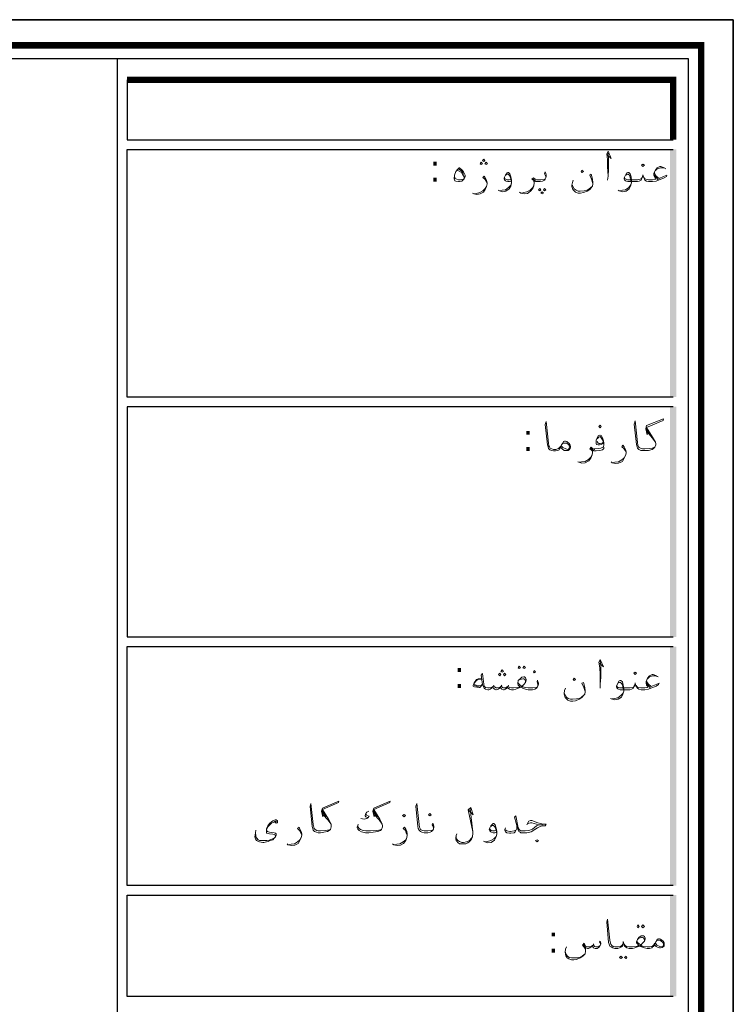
# Model space of a CAD drawing. Header units: inches. Extents: x 5.7 to 89.8, y 4 to 63.5.
# Tile 34 of 34: x 74.8 to 89.8, y 42.8 to 63.5. Entities that reach past the tile are written whole.
import ezdxf

# ---------------------------------------------------------------- set-up
doc = ezdxf.new("R2010")
doc.units = ezdxf.units.IN
doc.header["$MEASUREMENT"] = 0
for name, color, linetype in [('PDF_KADR', 7, 'Continuous'), ('PDF_Text', 7, 'Continuous'), ('PDF_textt', 7, 'Continuous')]:
    doc.layers.add(name, color=color, linetype=linetype)
doc.styles.add('PDF B Mitra', font='BMITRA.TTF')

msp = doc.modelspace()

# ---------------------------------------------------------------- linework, layer by layer
at = {"layer": 'PDF_KADR', "lineweight": 25}
for points in [[(5.695, 4.013), (89.785, 4.013), (89.785, 63.476), (5.695, 63.476)], [(5.695, 63.476), (89.785, 63.476), (89.785, 4.013), (5.695, 4.013)], [(6.514, 4.832), (88.841, 4.832), (88.841, 62.657), (6.514, 62.657)]]:
    msp.add_lwpolyline(points, close=True, dxfattribs=at)
at = {"layer": 'PDF_KADR', "lineweight": 0, "const_width": 0.135}
msp.add_lwpolyline([(6.235, 62.937), (6.235, 4.552), (89.111, 4.552), (89.111, 62.937)], close=True, dxfattribs=at)
at = {"layer": 'PDF_KADR', "lineweight": 25}
for points in [[(76.851, 4.832), (76.851, 62.657)], [(77.053, 62.214), (77.053, 60.953), (88.524, 60.953)], [(88.524, 55.55), (77.053, 55.55), (77.053, 60.75), (88.524, 60.75)], [(88.524, 55.347), (77.053, 55.347), (77.053, 50.512), (88.524, 50.512)], [(88.524, 45.292), (77.053, 45.292), (77.053, 50.31), (88.524, 50.31)], [(88.524, 42.962), (77.053, 42.962), (77.053, 45.09), (88.524, 45.09)]]:
    msp.add_lwpolyline(points, dxfattribs=at)
at = {"layer": 'PDF_KADR', "lineweight": 0, "const_width": 0.135}
msp.add_lwpolyline([(88.524, 60.953), (88.524, 62.214), (77.053, 62.214)], dxfattribs=at)
at = {"layer": 'PDF_KADR', "transparency": 33554559}
for points in [[(88.456, 55.55), (88.591, 55.55), (88.456, 60.75)], [(88.591, 55.55), (88.456, 60.75), (88.591, 60.75)], [(88.456, 50.512), (88.591, 50.512), (88.456, 55.347)], [(88.591, 50.512), (88.456, 55.347), (88.591, 55.347)], [(88.456, 45.292), (88.591, 45.292), (88.456, 50.31)], [(88.591, 45.292), (88.456, 50.31), (88.591, 50.31)], [(88.456, 42.962), (88.591, 42.962), (88.456, 45.09)], [(88.591, 42.962), (88.456, 45.09), (88.591, 45.09)]]:
    msp.add_solid(points, dxfattribs=at)
at = {"layer": 'PDF_textt', "lineweight": 20}
for points in [[(87.137, 60.635), (87.223, 60.558), (87.156, 60.712), (87.127, 60.654), (87.146, 60.539), (87.146, 60.394), (87.156, 60.192), (87.146, 60.105)], [(87.156, 60.192), (87.166, 60.336), (87.166, 60.567), (87.156, 60.673)], [(88.369, 60.346), (88.321, 60.375), (88.264, 60.394), (88.244, 60.394), (88.186, 60.365), (88.148, 60.317), (88.119, 60.25), (88.119, 60.211), (88.129, 60.173), (88.158, 60.124), (88.138, 60.124), (88.09, 60.115), (88.061, 60.115), (88.003, 60.115), (87.946, 60.124), (87.926, 60.134), (87.907, 60.163)], [(84.112, 60.124), (84.055, 60.115), (84.016, 60.115), (83.978, 60.124), (83.939, 60.144), (83.929, 60.211)], [(83.987, 60.317), (84.026, 60.298), (84.074, 60.269), (84.103, 60.221), (84.132, 60.173), (84.132, 60.144)], [(84.016, 60.346), (84.064, 60.307), (84.103, 60.259), (84.122, 60.23)], [(84.613, 60.038), (84.594, 60.076), (84.565, 60.124), (84.527, 60.163), (84.556, 60.192), (84.575, 60.153), (84.604, 60.105), (84.613, 60.047), (84.613, 60.028), (84.604, 59.97), (84.575, 59.912), (84.536, 59.855), (84.469, 59.816), (84.401, 59.807), (84.334, 59.816), (84.305, 59.835)], [(85.114, 60.086), (85.085, 60.076), (85.047, 60.076), (85.018, 60.086), (84.999, 60.095), (84.979, 60.115), (84.97, 60.134), (84.97, 60.153), (84.999, 60.211), (85.037, 60.259), (85.047, 60.269), (85.066, 60.269), (85.095, 60.24), (85.114, 60.173), (85.124, 60.105), (85.124, 60.047), (85.114, 59.98), (85.076, 59.922), (85.008, 59.874), (84.941, 59.864), (84.873, 59.884), (84.844, 59.893)], [(84.999, 60.211), (85.018, 60.221), (85.037, 60.23), (85.056, 60.23), (85.085, 60.201), (85.104, 60.153), (85.114, 60.124), (85.124, 60.047), (85.114, 59.999), (85.066, 59.951), (84.999, 59.903), (84.931, 59.893), (84.883, 59.884)], [(85.846, 60.153), (85.846, 60.182), (85.836, 60.211), (85.817, 60.24), (85.836, 60.278), (85.846, 60.25), (85.856, 60.211), (85.856, 60.192), (85.846, 60.153), (85.836, 60.124), (85.817, 60.105), (85.779, 60.086), (85.731, 60.076), (85.663, 60.076), (85.634, 60.076), (85.605, 60.086), (85.605, 60.047), (85.596, 59.99), (85.576, 59.932), (85.528, 59.874), (85.461, 59.826), (85.393, 59.816), (85.326, 59.835), (85.297, 59.855)], [(86.838, 60.038), (86.809, 60.124), (86.771, 60.211), (86.8, 60.23), (86.828, 60.124), (86.838, 60.047), (86.838, 60.028), (86.828, 59.98), (86.819, 59.97), (86.771, 59.912), (86.713, 59.874), (86.636, 59.845), (86.578, 59.835), (86.53, 59.835), (86.472, 59.855), (86.443, 59.884), (86.414, 59.912), (86.395, 59.97), (86.395, 59.999), (86.405, 60.057), (86.424, 60.105)], [(88.129, 60.269), (88.138, 60.23), (88.167, 60.192), (88.225, 60.144), (88.321, 60.182), (88.389, 60.211), (88.379, 60.182), (88.331, 60.153), (88.215, 60.105), (88.167, 60.086), (88.09, 60.076), (88.061, 60.076), (88.003, 60.076), (87.965, 60.086), (87.926, 60.105), (87.917, 60.124), (87.898, 60.173), (87.888, 60.221), (87.878, 60.173), (87.859, 60.124), (87.849, 60.105), (87.811, 60.086), (87.772, 60.076), (87.715, 60.076), (87.57, 60.076), (87.541, 60.086), (87.522, 60.095), (87.503, 60.115), (87.493, 60.134), (87.493, 60.153), (87.522, 60.211), (87.551, 60.259), (87.57, 60.269), (87.589, 60.269), (87.618, 60.24), (87.637, 60.173), (87.647, 60.105), (87.647, 60.047), (87.628, 59.98), (87.599, 59.922), (87.532, 59.874), (87.464, 59.864), (87.387, 59.884), (87.368, 59.893)], [(87.522, 60.211), (87.541, 60.221), (87.56, 60.23), (87.58, 60.23), (87.609, 60.201), (87.618, 60.153), (87.628, 60.124), (87.647, 60.047), (87.628, 59.999), (87.589, 59.951), (87.522, 59.903), (87.455, 59.893), (87.397, 59.884)], [(88.206, 60.115), (88.167, 60.163), (88.129, 60.211)], [(88.148, 60.307), (88.186, 60.346), (88.254, 60.365), (88.302, 60.365), (88.35, 60.356)], [(84.334, 59.816), (84.392, 59.826), (84.459, 59.845), (84.527, 59.884), (84.575, 59.932), (84.604, 59.97)], [(85.114, 60.124), (85.076, 60.115), (85.037, 60.115), (85.008, 60.124), (84.989, 60.134), (84.979, 60.163)], [(85.336, 59.835), (85.384, 59.845), (85.451, 59.864), (85.519, 59.893), (85.576, 59.951), (85.596, 59.99)], [(85.605, 60.047), (85.596, 60.076), (85.586, 60.105), (85.557, 60.124), (85.586, 60.153), (85.625, 60.124), (85.653, 60.115), (85.663, 60.115), (85.74, 60.115), (85.817, 60.124), (85.836, 60.124)], [(85.634, 60.095), (85.596, 60.115), (85.576, 60.134)], [(86.405, 59.999), (86.414, 59.97), (86.443, 59.922), (86.482, 59.893), (86.53, 59.874), (86.568, 59.874), (86.655, 59.884), (86.713, 59.893), (86.761, 59.922), (86.819, 59.97)], [(87.869, 60.163), (87.849, 60.134), (87.83, 60.124), (87.772, 60.115), (87.715, 60.115), (87.56, 60.115), (87.532, 60.124), (87.512, 60.134), (87.503, 60.163)], [(86.154, 54.5), (86.135, 54.461), (86.125, 54.442), (86.097, 54.432), (86.048, 54.423), (86.019, 54.423), (86.01, 54.423), (85.971, 54.432), (85.933, 54.442), (85.904, 54.471), (85.894, 54.509), (85.885, 54.548), (85.836, 54.972), (85.856, 55.039), (85.904, 54.586), (85.914, 54.529), (85.923, 54.509), (85.942, 54.48), (85.971, 54.461), (86.01, 54.452), (86.019, 54.452), (86.058, 54.452), (86.116, 54.471), (86.145, 54.5), (86.164, 54.519)], [(88.138, 54.5), (88.081, 54.48), (88.023, 54.471), (87.926, 54.461), (87.888, 54.461), (87.878, 54.461), (87.849, 54.471), (87.811, 54.49), (87.792, 54.509), (87.782, 54.538), (87.772, 54.596), (87.724, 55.049), (87.705, 54.981), (87.753, 54.558), (87.763, 54.509), (87.772, 54.48), (87.801, 54.452), (87.84, 54.432), (87.878, 54.432), (87.888, 54.432), (87.926, 54.432), (88.003, 54.432), (88.081, 54.452), (88.109, 54.471), (88.138, 54.5), (88.158, 54.548), (88.158, 54.567), (88.148, 54.606), (88.09, 54.712), (87.965, 54.914), (88.312, 55.058), (88.321, 55.097), (87.965, 54.952), (87.946, 54.885), (87.975, 54.76), (87.965, 54.914)], [(87.975, 54.856), (88.042, 54.76)], [(87.975, 54.818), (88.081, 54.692), (88.148, 54.606)], [(87.069, 54.586), (87.04, 54.567), (87.011, 54.558), (86.973, 54.548), (86.944, 54.548), (86.915, 54.558), (86.906, 54.577), (86.906, 54.586), (86.906, 54.644), (86.925, 54.692), (86.954, 54.741), (86.983, 54.75), (86.992, 54.75), (87.011, 54.741), (87.04, 54.692), (87.06, 54.635), (87.069, 54.586), (87.069, 54.548), (87.06, 54.509), (87.002, 54.48), (86.963, 54.471), (86.877, 54.461), (86.857, 54.461)], [(86.925, 54.673), (86.963, 54.712), (86.992, 54.721), (87.011, 54.692), (87.05, 54.635), (87.05, 54.606), (87.04, 54.586), (87.021, 54.586), (86.992, 54.577), (86.963, 54.577), (86.944, 54.586), (86.925, 54.615)], [(86.183, 54.558), (86.202, 54.586), (86.231, 54.586), (86.26, 54.586), (86.289, 54.586), (86.299, 54.577), (86.328, 54.548), (86.347, 54.509), (86.347, 54.5), (86.328, 54.461), (86.308, 54.452), (86.27, 54.461), (86.202, 54.49), (86.174, 54.519)], [(87.069, 54.5), (87.069, 54.471), (87.04, 54.442), (86.983, 54.432), (86.906, 54.423), (86.877, 54.423), (86.848, 54.423), (86.828, 54.432), (86.828, 54.384), (86.819, 54.336), (86.79, 54.269), (86.751, 54.211), (86.674, 54.172), (86.607, 54.163), (86.54, 54.182), (86.52, 54.192)], [(86.828, 54.394), (86.819, 54.423), (86.8, 54.442), (86.771, 54.461), (86.8, 54.5), (86.838, 54.461), (86.867, 54.452), (86.877, 54.452)], [(86.848, 54.432), (86.819, 54.452), (86.79, 54.48)], [(87.532, 54.384), (87.512, 54.432), (87.483, 54.471), (87.445, 54.509), (87.464, 54.538), (87.493, 54.509), (87.522, 54.452), (87.532, 54.403), (87.532, 54.375), (87.522, 54.326), (87.493, 54.269), (87.455, 54.201), (87.377, 54.163), (87.31, 54.153), (87.243, 54.172), (87.223, 54.192)], [(86.549, 54.182), (86.597, 54.192), (86.674, 54.201), (86.742, 54.24), (86.79, 54.288), (86.819, 54.336)], [(87.252, 54.172), (87.3, 54.182), (87.377, 54.192), (87.445, 54.23), (87.493, 54.278), (87.522, 54.326)], [(86.973, 49.963), (87.06, 49.886), (86.992, 50.041), (86.963, 49.983), (86.983, 49.867), (86.992, 49.723), (86.992, 49.52), (86.992, 49.434)], [(86.992, 49.52), (87.002, 49.665), (87.002, 49.896), (86.992, 50.012)], [(84.498, 49.636), (84.43, 49.636), (84.411, 49.626), (84.392, 49.617), (84.344, 49.549), (84.324, 49.492), (84.324, 49.482), (84.353, 49.463), (84.45, 49.453), (84.459, 49.453), (84.517, 49.511)], [(85.682, 49.482), (85.682, 49.511), (85.673, 49.54), (85.663, 49.569), (85.673, 49.607), (85.682, 49.578), (85.692, 49.54), (85.692, 49.52), (85.682, 49.482), (85.673, 49.463), (85.653, 49.434), (85.615, 49.414), (85.567, 49.405), (85.499, 49.405), (85.48, 49.405), (85.422, 49.414), (85.365, 49.434), (85.345, 49.453), (85.336, 49.463), (85.307, 49.453), (85.268, 49.434), (85.22, 49.414), (85.172, 49.405), (85.153, 49.405), (85.124, 49.405), (85.085, 49.414), (85.056, 49.434), (85.037, 49.463), (85.027, 49.434), (84.999, 49.414), (84.97, 49.405), (84.96, 49.405), (84.922, 49.414), (84.902, 49.434), (84.893, 49.463), (84.873, 49.434), (84.844, 49.414), (84.806, 49.405), (84.796, 49.405), (84.767, 49.414), (84.748, 49.434), (84.729, 49.463), (84.71, 49.434), (84.681, 49.414), (84.652, 49.405), (84.642, 49.405), (84.633, 49.405), (84.584, 49.414), (84.556, 49.434), (84.536, 49.463), (84.517, 49.511), (84.488, 49.713), (84.517, 49.742), (84.546, 49.52), (84.556, 49.482), (84.565, 49.463), (84.584, 49.453), (84.633, 49.443), (84.642, 49.443), (84.661, 49.443), (84.7, 49.453), (84.729, 49.463), (84.748, 49.482), (84.767, 49.463), (84.806, 49.443), (84.825, 49.443), (84.873, 49.453), (84.893, 49.463), (84.912, 49.482), (84.941, 49.453), (84.96, 49.443), (84.999, 49.443), (85.037, 49.463), (85.056, 49.482), (85.066, 49.463), (85.095, 49.453), (85.124, 49.443), (85.153, 49.443), (85.172, 49.443), (85.249, 49.453), (85.307, 49.463), (85.268, 49.501), (85.259, 49.53), (85.259, 49.54), (85.268, 49.597), (85.307, 49.636), (85.345, 49.665), (85.384, 49.675), (85.403, 49.675), (85.422, 49.655), (85.432, 49.617), (85.432, 49.607), (85.422, 49.559), (85.384, 49.511), (85.345, 49.472), (85.374, 49.463), (85.413, 49.453), (85.48, 49.443), (85.499, 49.443), (85.576, 49.443), (85.653, 49.453), (85.673, 49.463)], [(85.422, 49.559), (85.422, 49.597), (85.403, 49.626), (85.384, 49.636), (85.365, 49.636), (85.307, 49.617), (85.268, 49.597)], [(88.206, 49.675), (88.158, 49.703), (88.1, 49.723), (88.081, 49.723), (88.023, 49.694), (87.984, 49.646), (87.955, 49.578), (87.955, 49.54), (87.965, 49.501), (87.994, 49.463), (87.975, 49.453), (87.926, 49.443), (87.898, 49.443), (87.84, 49.443), (87.782, 49.453), (87.763, 49.463), (87.743, 49.492)], [(87.984, 49.636), (88.023, 49.675), (88.09, 49.694), (88.138, 49.694), (88.186, 49.684)], [(84.498, 49.626), (84.421, 49.617), (84.392, 49.597), (84.344, 49.54), (84.344, 49.53), (84.353, 49.511), (84.382, 49.501), (84.488, 49.492), (84.517, 49.52)], [(84.45, 49.463), (84.344, 49.492)], [(84.758, 49.501), (84.748, 49.482)], [(84.922, 49.501), (84.912, 49.482)], [(85.066, 49.501), (85.056, 49.482)], [(85.268, 49.559), (85.268, 49.54), (85.297, 49.511), (85.345, 49.472)], [(86.674, 49.366), (86.645, 49.453), (86.607, 49.54), (86.636, 49.559), (86.665, 49.453), (86.674, 49.376), (86.674, 49.357), (86.665, 49.309), (86.655, 49.299), (86.607, 49.241), (86.549, 49.203), (86.472, 49.174), (86.414, 49.164), (86.366, 49.164), (86.308, 49.183), (86.28, 49.212), (86.251, 49.241), (86.231, 49.309), (86.231, 49.328), (86.241, 49.386), (86.26, 49.434)], [(87.965, 49.597), (87.975, 49.559), (88.003, 49.52), (88.061, 49.472), (88.167, 49.511), (88.225, 49.54), (88.215, 49.511), (88.167, 49.482), (88.052, 49.434), (88.003, 49.414), (87.926, 49.405), (87.898, 49.405), (87.849, 49.405), (87.801, 49.414), (87.772, 49.434), (87.753, 49.463), (87.734, 49.501), (87.724, 49.549), (87.715, 49.501), (87.695, 49.463), (87.686, 49.434), (87.647, 49.414), (87.609, 49.405), (87.551, 49.405), (87.406, 49.405), (87.377, 49.414), (87.358, 49.424), (87.339, 49.443), (87.329, 49.463), (87.329, 49.482), (87.358, 49.54), (87.387, 49.588), (87.406, 49.597), (87.426, 49.597), (87.455, 49.569), (87.474, 49.501), (87.483, 49.434), (87.483, 49.376), (87.464, 49.309), (87.435, 49.251), (87.368, 49.203), (87.3, 49.193), (87.223, 49.212), (87.204, 49.222)], [(87.358, 49.54), (87.377, 49.549), (87.397, 49.559), (87.416, 49.559), (87.445, 49.53), (87.464, 49.482), (87.464, 49.463), (87.483, 49.376), (87.464, 49.328), (87.426, 49.28), (87.358, 49.231), (87.291, 49.222), (87.233, 49.212)], [(87.705, 49.492), (87.695, 49.463), (87.666, 49.453), (87.618, 49.443), (87.551, 49.443), (87.397, 49.443), (87.368, 49.453), (87.349, 49.463), (87.339, 49.492)], [(88.042, 49.443), (88.003, 49.492), (87.965, 49.54)], [(86.241, 49.328), (86.251, 49.299), (86.28, 49.251), (86.318, 49.222), (86.366, 49.203), (86.405, 49.203), (86.491, 49.212), (86.549, 49.222), (86.597, 49.251), (86.655, 49.299)], [(81.329, 46.467), (81.262, 46.458), (81.213, 46.448), (81.117, 46.438), (81.079, 46.438), (81.069, 46.438), (81.04, 46.448), (81.002, 46.467), (80.982, 46.487), (80.973, 46.515), (80.963, 46.573), (80.915, 47.016), (80.896, 46.959), (80.944, 46.535), (80.953, 46.487), (80.963, 46.458), (80.992, 46.429), (81.03, 46.41), (81.069, 46.4), (81.079, 46.4), (81.117, 46.4), (81.185, 46.41), (81.262, 46.429), (81.3, 46.448), (81.329, 46.467), (81.339, 46.525), (81.339, 46.544), (81.339, 46.583), (81.281, 46.689), (81.156, 46.891), (81.493, 47.036), (81.502, 47.064), (81.156, 46.92), (81.136, 46.853), (81.165, 46.737), (81.156, 46.891)], [(82.234, 46.891), (82.244, 46.737), (82.215, 46.853), (82.234, 46.92), (82.581, 47.064), (82.571, 47.036), (82.234, 46.891), (82.36, 46.689), (82.408, 46.583), (82.417, 46.544), (82.417, 46.525), (82.398, 46.467), (82.379, 46.448), (82.321, 46.429), (82.273, 46.419), (82.225, 46.41), (82.128, 46.4), (82.061, 46.4), (81.974, 46.419), (81.926, 46.448), (81.897, 46.477), (81.888, 46.506), (81.888, 46.515), (81.897, 46.554), (81.907, 46.583)], [(83.486, 46.477), (83.486, 46.506), (83.477, 46.544), (83.458, 46.564), (83.477, 46.602), (83.486, 46.573), (83.496, 46.535), (83.496, 46.515), (83.486, 46.477), (83.477, 46.458), (83.448, 46.429), (83.419, 46.41), (83.371, 46.4), (83.294, 46.4), (83.246, 46.41), (83.217, 46.429), (83.188, 46.458), (83.169, 46.487), (83.159, 46.535), (83.12, 46.959), (83.14, 47.016), (83.188, 46.573), (83.198, 46.515), (83.207, 46.487), (83.217, 46.467), (83.255, 46.448), (83.294, 46.438), (83.371, 46.438), (83.448, 46.448), (83.477, 46.458)], [(81.165, 46.833), (81.233, 46.737)], [(81.165, 46.785), (81.271, 46.67), (81.339, 46.583)], [(82.128, 46.853), (82.09, 46.833), (82.071, 46.804), (82.051, 46.766), (82.051, 46.756), (82.071, 46.737), (82.119, 46.718), (82.09, 46.698), (82.032, 46.689), (81.965, 46.698)], [(82.071, 46.804), (82.08, 46.776), (82.09, 46.766), (82.138, 46.747), (82.119, 46.718)], [(82.244, 46.833), (82.311, 46.737)], [(82.244, 46.785), (82.35, 46.67), (82.408, 46.583)], [(84.218, 46.881), (84.324, 46.776), (84.276, 46.93), (84.218, 46.881), (84.315, 46.419), (84.257, 46.901)], [(85.451, 46.564), (85.49, 46.641), (85.528, 46.66), (85.557, 46.66), (85.682, 46.612), (85.74, 46.593), (85.788, 46.583), (85.856, 46.583), (85.836, 46.544), (85.779, 46.544), (85.731, 46.535), (85.673, 46.506), (85.615, 46.467), (85.538, 46.419), (85.451, 46.4), (85.345, 46.4), (85.326, 46.4), (85.307, 46.41), (85.278, 46.429), (85.259, 46.477), (85.191, 46.727), (85.22, 46.756), (85.268, 46.506), (85.287, 46.467), (85.307, 46.448), (85.326, 46.438), (85.345, 46.438), (85.413, 46.438), (85.49, 46.448), (85.567, 46.477), (85.653, 46.544), (85.702, 46.564), (85.779, 46.564), (85.702, 46.564), (85.557, 46.612), (85.528, 46.612), (85.48, 46.593)], [(80.193, 46.621), (80.173, 46.641), (80.135, 46.621), (80.087, 46.602), (80.038, 46.554), (80.01, 46.525), (79.99, 46.487), (79.981, 46.448), (80, 46.429), (80.048, 46.41), (80.144, 46.4), (80.173, 46.39), (80.183, 46.381), (80.183, 46.342), (80.173, 46.313), (80.144, 46.284), (80.116, 46.255), (80.058, 46.236), (80.019, 46.217), (79.981, 46.207), (79.923, 46.198), (79.904, 46.198), (79.836, 46.207), (79.817, 46.217), (79.769, 46.236), (79.75, 46.275), (79.74, 46.313), (79.75, 46.4), (79.759, 46.458)], [(80.164, 46.621), (80.183, 46.602), (80.212, 46.612), (80.212, 46.65), (80.183, 46.67), (80.164, 46.67), (80.116, 46.65), (80.087, 46.631), (80.048, 46.593), (80.01, 46.544), (79.981, 46.487), (79.981, 46.448), (79.981, 46.429), (79.981, 46.4), (79.99, 46.39), (80.048, 46.381), (80.116, 46.371), (80.154, 46.361), (80.164, 46.352), (80.173, 46.332), (80.164, 46.313), (80.154, 46.304), (80.106, 46.275), (80.038, 46.246), (79.99, 46.236), (79.913, 46.236), (79.884, 46.236), (79.836, 46.236), (79.807, 46.255), (79.778, 46.284), (79.759, 46.313), (79.759, 46.342), (79.75, 46.4)], [(82.398, 46.467), (82.34, 46.458), (82.283, 46.448), (82.167, 46.438), (82.071, 46.438), (82.013, 46.448), (81.955, 46.467), (81.926, 46.487), (81.897, 46.525), (81.897, 46.544)], [(84.806, 46.41), (84.777, 46.4), (84.739, 46.4), (84.71, 46.41), (84.69, 46.419), (84.671, 46.438), (84.661, 46.467), (84.661, 46.477), (84.69, 46.544), (84.729, 46.583), (84.739, 46.593), (84.758, 46.593), (84.787, 46.564), (84.806, 46.496), (84.816, 46.429), (84.816, 46.371), (84.806, 46.313), (84.767, 46.246), (84.7, 46.198), (84.633, 46.188), (84.565, 46.207), (84.536, 46.227)], [(84.69, 46.535), (84.71, 46.544), (84.729, 46.554), (84.748, 46.554), (84.777, 46.525), (84.796, 46.477), (84.806, 46.458), (84.816, 46.371), (84.806, 46.323), (84.758, 46.275), (84.69, 46.236), (84.623, 46.217), (84.575, 46.207)], [(85.239, 46.544), (85.239, 46.487), (85.22, 46.448), (85.201, 46.419), (85.182, 46.4), (85.114, 46.39), (85.085, 46.39), (85.027, 46.4), (84.999, 46.419), (84.989, 46.458), (84.989, 46.467), (84.999, 46.506)], [(80.722, 46.361), (80.703, 46.4), (80.674, 46.448), (80.636, 46.487), (80.665, 46.515), (80.684, 46.477), (80.713, 46.429), (80.722, 46.381), (80.722, 46.352), (80.713, 46.304), (80.684, 46.236), (80.645, 46.178), (80.578, 46.14), (80.51, 46.13), (80.433, 46.15), (80.414, 46.169)], [(82.937, 46.361), (82.918, 46.4), (82.899, 46.448), (82.851, 46.487), (82.88, 46.515), (82.909, 46.477), (82.928, 46.429), (82.937, 46.381), (82.937, 46.352), (82.928, 46.304), (82.909, 46.236), (82.86, 46.178), (82.793, 46.14), (82.726, 46.13), (82.658, 46.15), (82.629, 46.169)], [(84.315, 46.419), (84.315, 46.39), (84.305, 46.313), (84.286, 46.265), (84.267, 46.236), (84.238, 46.207), (84.209, 46.188), (84.17, 46.169), (84.122, 46.169), (84.064, 46.169), (84.035, 46.169), (83.997, 46.198), (83.978, 46.227), (83.968, 46.236), (83.958, 46.275), (83.958, 46.294), (83.968, 46.342), (83.978, 46.381)], [(84.806, 46.448), (84.767, 46.438), (84.729, 46.438), (84.7, 46.448), (84.681, 46.467), (84.671, 46.487)], [(84.989, 46.467), (85.027, 46.438), (85.095, 46.429), (85.104, 46.429), (85.182, 46.438), (85.201, 46.448), (85.22, 46.458)], [(80.443, 46.15), (80.501, 46.159), (80.568, 46.169), (80.636, 46.207), (80.684, 46.255), (80.713, 46.304)], [(82.668, 46.15), (82.716, 46.159), (82.783, 46.169), (82.851, 46.207), (82.909, 46.255), (82.928, 46.304)], [(84.305, 46.313), (84.286, 46.284), (84.247, 46.236), (84.18, 46.207), (84.122, 46.198), (84.084, 46.198), (84.035, 46.217), (83.997, 46.236), (83.978, 46.265), (83.968, 46.294), (83.968, 46.313)], [(88.129, 44.05), (88.109, 44.011), (88.09, 44.002), (88.071, 43.982), (88.023, 43.973), (87.994, 43.973), (87.975, 43.973), (87.917, 43.982), (87.859, 44.002), (87.84, 44.011), (87.83, 44.031), (87.801, 44.011), (87.772, 44.002), (87.715, 43.982), (87.666, 43.973), (87.647, 43.973), (87.599, 43.973), (87.551, 43.982), (87.522, 44.002), (87.503, 44.021), (87.483, 44.069), (87.474, 44.117), (87.474, 44.069), (87.455, 44.021), (87.435, 44.002), (87.397, 43.982), (87.358, 43.973), (87.31, 43.973), (87.3, 43.973), (87.252, 43.982), (87.223, 44.002), (87.194, 44.021), (87.175, 44.06), (87.166, 44.098), (87.127, 44.531), (87.146, 44.589), (87.194, 44.146), (87.204, 44.079), (87.214, 44.06), (87.233, 44.031), (87.262, 44.011), (87.3, 44.002), (87.31, 44.002), (87.368, 44.002), (87.416, 44.011), (87.445, 44.031), (87.464, 44.06)], [(86.684, 43.934), (86.674, 43.973), (86.617, 44.04), (86.655, 44.079), (86.674, 44.04), (86.684, 44.021), (86.723, 44.002), (86.761, 44.002), (86.8, 44.011), (86.828, 44.031), (86.848, 44.05), (86.867, 44.011), (86.896, 44.002), (86.925, 44.002), (86.963, 44.011), (86.992, 44.031)], [(87.002, 44.069), (86.973, 44.108), (86.992, 44.127), (87.002, 44.079), (87.002, 44.069), (86.992, 44.031), (86.973, 44.002), (86.954, 43.992), (86.925, 43.973), (86.886, 43.973), (86.848, 43.982), (86.838, 44.002), (86.828, 44.031), (86.8, 44.002), (86.771, 43.982), (86.742, 43.973), (86.723, 43.973), (86.684, 43.992), (86.636, 44.06)], [(86.848, 44.069), (86.848, 44.05)], [(87.493, 44.06), (87.512, 44.031), (87.541, 44.011), (87.589, 44.002), (87.647, 44.002), (87.666, 44.002), (87.743, 44.011), (87.801, 44.031), (87.772, 44.069), (87.753, 44.088), (87.753, 44.108), (87.772, 44.156), (87.801, 44.204), (87.849, 44.233), (87.878, 44.233), (87.898, 44.233), (87.917, 44.223), (87.936, 44.185), (87.936, 44.165), (87.917, 44.127), (87.878, 44.079), (87.84, 44.04), (87.869, 44.021), (87.907, 44.011), (87.975, 44.002), (87.994, 44.002), (88.032, 44.002), (88.09, 44.021), (88.119, 44.05), (88.138, 44.079)], [(87.763, 44.127), (87.772, 44.098), (87.792, 44.079), (87.84, 44.04)], [(87.917, 44.127), (87.917, 44.156), (87.898, 44.194), (87.878, 44.204), (87.859, 44.204), (87.801, 44.185), (87.772, 44.156)], [(88.158, 44.108), (88.177, 44.137), (88.206, 44.146), (88.235, 44.146), (88.254, 44.137), (88.273, 44.127), (88.302, 44.098), (88.321, 44.06), (88.321, 44.05), (88.302, 44.011), (88.283, 44.002), (88.244, 44.011), (88.177, 44.04), (88.148, 44.079)], [(86.684, 43.992), (86.684, 43.934), (86.684, 43.915), (86.674, 43.857), (86.626, 43.809), (86.568, 43.771), (86.491, 43.742), (86.434, 43.732), (86.385, 43.732), (86.328, 43.751), (86.299, 43.771), (86.27, 43.819), (86.251, 43.896), (86.26, 43.954), (86.28, 44.002)], [(86.251, 43.905), (86.27, 43.857), (86.299, 43.819), (86.337, 43.78), (86.385, 43.771), (86.424, 43.771), (86.511, 43.771), (86.568, 43.79), (86.617, 43.819), (86.674, 43.857)]]:
    msp.add_lwpolyline(points, dxfattribs=at)
for points in [[(84.488, 60.433), (84.517, 60.452), (84.488, 60.481), (84.469, 60.452)], [(84.546, 60.5), (84.565, 60.519), (84.546, 60.548), (84.517, 60.519)], [(84.594, 60.433), (84.623, 60.452), (84.594, 60.481), (84.565, 60.452)], [(87.888, 60.394), (87.917, 60.423), (87.888, 60.442), (87.859, 60.423)], [(84.026, 60.365), (84.035, 60.365), (84.093, 60.317), (84.122, 60.278), (84.141, 60.24), (84.151, 60.211), (84.151, 60.182), (84.132, 60.134), (84.112, 60.115), (84.084, 60.086), (84.035, 60.076), (84.016, 60.076), (83.958, 60.086), (83.939, 60.095), (83.929, 60.115), (83.92, 60.134), (83.92, 60.144), (83.929, 60.211), (83.958, 60.288), (83.997, 60.336)], [(86.607, 60.317), (86.636, 60.288), (86.607, 60.269), (86.588, 60.288)], [(85.721, 59.932), (85.74, 59.903), (85.721, 59.884), (85.692, 59.903)], [(85.769, 59.864), (85.798, 59.835), (85.769, 59.816), (85.74, 59.835)], [(85.817, 59.932), (85.846, 59.903), (85.817, 59.884), (85.798, 59.903)], [(86.992, 54.904), (87.011, 54.933), (86.992, 54.962), (86.963, 54.933)], [(86.154, 54.5), (86.174, 54.548), (86.202, 54.586), (86.222, 54.615), (86.241, 54.625), (86.26, 54.625), (86.289, 54.615), (86.337, 54.577), (86.357, 54.538), (86.366, 54.509), (86.366, 54.5), (86.357, 54.471), (86.337, 54.442), (86.318, 54.432), (86.289, 54.432), (86.26, 54.432), (86.231, 54.432), (86.193, 54.461)], [(85.287, 49.896), (85.316, 49.867), (85.287, 49.848), (85.268, 49.867)], [(85.393, 49.896), (85.422, 49.867), (85.393, 49.848), (85.365, 49.867)], [(84.883, 49.694), (84.902, 49.723), (84.883, 49.752), (84.854, 49.723)], [(84.931, 49.771), (84.96, 49.79), (84.931, 49.819), (84.902, 49.79)], [(84.979, 49.694), (85.008, 49.723), (84.979, 49.752), (84.96, 49.723)], [(85.605, 49.761), (85.634, 49.78), (85.605, 49.809), (85.586, 49.78)], [(86.443, 49.646), (86.472, 49.617), (86.443, 49.597), (86.424, 49.617)], [(87.724, 49.723), (87.753, 49.752), (87.724, 49.771), (87.695, 49.752)], [(82.87, 46.737), (82.899, 46.766), (82.87, 46.785), (82.841, 46.766)], [(83.409, 46.756), (83.438, 46.776), (83.409, 46.804), (83.381, 46.776)], [(85.663, 46.207), (85.692, 46.236), (85.663, 46.255), (85.634, 46.236)], [(87.782, 44.464), (87.811, 44.435), (87.782, 44.406), (87.763, 44.435)], [(87.888, 44.464), (87.917, 44.435), (87.888, 44.406), (87.859, 44.435)], [(88.129, 44.05), (88.148, 44.098), (88.177, 44.146), (88.196, 44.165), (88.215, 44.175), (88.235, 44.175), (88.254, 44.165), (88.312, 44.127), (88.331, 44.088), (88.331, 44.06), (88.331, 44.05), (88.331, 44.021), (88.312, 44.002), (88.292, 43.992), (88.254, 43.982), (88.235, 43.982), (88.206, 43.992), (88.167, 44.011)], [(87.426, 43.809), (87.455, 43.78), (87.426, 43.761), (87.397, 43.78)], [(87.532, 43.809), (87.551, 43.78), (87.532, 43.761), (87.503, 43.78)]]:
    msp.add_lwpolyline(points, close=True, dxfattribs=at)

# ---------------------------------------------------------------- texts
at = {"layer": 'PDF_Text', "char_height": 0.544, "attachment_point": 7, "style": 'PDF B Mitra'}
for insert in [(83.419, 60.075), (85.374, 54.421), (83.929, 49.442), (85.904, 43.885)]:
    msp.add_mtext(':', dxfattribs=dict(at, insert=insert))

doc.saveas('drawing.dxf')
